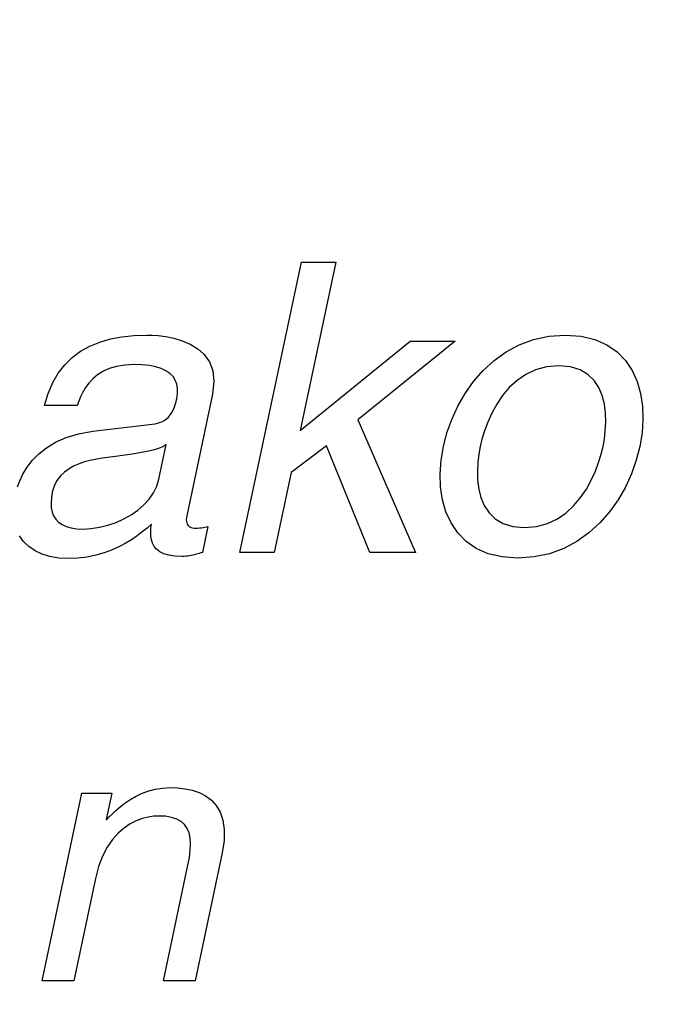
# Model space of a CAD drawing. Header units: inches. Extents: x 0 to 34, y 0 to 22.
# Tile 9 of 39: x 13.024 to 13.221, y 15.436 to 15.741. Entities that reach past the tile are written whole.
import ezdxf

# ---------------------------------------------------------------- set-up
doc = ezdxf.new("R2010")
doc.units = ezdxf.units.IN
doc.header["$LTSCALE"] = 1.87
doc.header["$MEASUREMENT"] = 0
doc.layers.get('0').update_dxf_attribs({"linetype": 'CONTINUOUS'})
doc.layers.add('DATUMCURVES', color=7, linetype='CONTINUOUS')
doc.layers.add('DIMENSIONS', color=7, linetype='CONTINUOUS')
doc.styles.get("Standard").update_dxf_attribs({"font": 'txt', "width": 0.8})
doc.dimstyles.new('DIMSTYLE_1', dxfattribs={"dimtxt": 0.125, "dimasz": 0.18, "dimexe": 0.18, "dimexo": 0.0625, "dimgap": 0.09, "dimtad": 0, "dimtih": 1, "dimtoh": 1, "dimzin": 4, "dimdsep": 46, "dimtxsty": 'STANDARD', "dimblk": '_FILLED', "dimblk1": '_FILLED', "dimblk2": '_FILLED', "dimcen": 0.09, "dimadec": 0, "dimazin": 0, "dimtfac": 1, "dimtofl": 0, "dimtmove": 0, "dimatfit": 3, "dimldrblk": '_FILLED', "dimfxl": 1, "dimtolj": 1, "dimtzin": 4, "dimarcsym": 0})

# ---------------------------------------------------------------- blocks, each defined once
blk = doc.blocks.new('*D8')
at = {"layer": 'DIMENSIONS', "color": 2, "linetype": 'CONTINUOUS'}
blk.add_line((13.9253, 16.16355), (13.9253, 14.42278), dxfattribs=at)
at = {"layer": 'DIMENSIONS', "color": 2, "linetype": 'CONTINUOUS', "insert": (13.8628, 14.06028), "char_height": 0.125, "width": 0.7, "attachment_point": 3, "rotation": 90, "line_spacing_factor": 0.9}
blk.add_mtext('2.06\\P[52.34]', dxfattribs=at)
blk = doc.blocks.new('_FILLED')
at = {"color": 0, "linetype": 'BYBLOCK'}
blk.add_solid([(0, 0), (-1, 0.1736), (-1, -0.1736)], dxfattribs=at)
blk = doc.blocks.new('*D9')
at = {"layer": 'DIMENSIONS', "color": 2, "linetype": 'CONTINUOUS'}
blk.add_line((14.7253, 16.16355), (14.7253, 14.42278), dxfattribs=at)
at = {"layer": 'DIMENSIONS', "color": 2, "linetype": 'CONTINUOUS', "insert": (14.6628, 14.06028), "char_height": 0.125, "width": 0.7, "attachment_point": 3, "rotation": 90, "line_spacing_factor": 0.9}
blk.add_mtext('2.86\\P[72.66]', dxfattribs=at)
blk = doc.blocks.new('*D10')
at = {"layer": 'DIMENSIONS', "color": 2, "linetype": 'CONTINUOUS'}
blk.add_line((15.5253, 16.16355), (15.5253, 14.42278), dxfattribs=at)
at = {"layer": 'DIMENSIONS', "color": 2, "linetype": 'CONTINUOUS', "insert": (15.4628, 14.06028), "char_height": 0.125, "width": 0.7, "attachment_point": 3, "rotation": 90, "line_spacing_factor": 0.9}
blk.add_mtext('3.66\\P[92.98]', dxfattribs=at)
blk = doc.blocks.new('*D11')
at = {"layer": 'DIMENSIONS', "color": 2, "linetype": 'CONTINUOUS'}
blk.add_line((16.3253, 16.16355), (16.3253, 14.42278), dxfattribs=at)
at = {"layer": 'DIMENSIONS', "color": 2, "linetype": 'CONTINUOUS', "insert": (16.2628, 14.06028), "char_height": 0.125, "width": 0.7, "attachment_point": 3, "rotation": 90, "line_spacing_factor": 0.9}
blk.add_mtext('4.46\\P[113.3]', dxfattribs=at)
blk = doc.blocks.new('*D12')
at = {"layer": 'DIMENSIONS', "color": 2, "linetype": 'CONTINUOUS'}
blk.add_line((17.1253, 16.16355), (17.1253, 14.42278), dxfattribs=at)
at = {"layer": 'DIMENSIONS', "color": 2, "linetype": 'CONTINUOUS', "insert": (17.0628, 13.96028), "char_height": 0.125, "width": 0.8, "attachment_point": 3, "rotation": 90, "line_spacing_factor": 0.9}
blk.add_mtext('5.26\\P[133.62]', dxfattribs=at)
blk = doc.blocks.new('*D13')
at = {"layer": 'DIMENSIONS', "color": 2, "linetype": 'CONTINUOUS'}
blk.add_line((17.9253, 16.16355), (17.9253, 14.42278), dxfattribs=at)
at = {"layer": 'DIMENSIONS', "color": 2, "linetype": 'CONTINUOUS', "insert": (17.8628, 13.96028), "char_height": 0.125, "width": 0.8, "attachment_point": 3, "rotation": 90, "line_spacing_factor": 0.9}
blk.add_mtext('6.06\\P[153.94]', dxfattribs=at)
blk = doc.blocks.new('*D14')
at = {"layer": 'DIMENSIONS', "color": 2, "linetype": 'CONTINUOUS'}
blk.add_line((18.7253, 16.16355), (18.7253, 14.42278), dxfattribs=at)
at = {"layer": 'DIMENSIONS', "color": 2, "linetype": 'CONTINUOUS', "insert": (18.6628, 13.96028), "char_height": 0.125, "width": 0.8, "attachment_point": 3, "rotation": 90, "line_spacing_factor": 0.9}
blk.add_mtext('6.86\\P[174.26]', dxfattribs=at)

msp = doc.modelspace()

# ---------------------------------------------------------------- linework, layer by layer
at = {"layer": 'DATUMCURVES', "color": 40, "linetype": 'CONTINUOUS'}
for p, q in [((13.09256, 15.57586), (13.11158, 15.66564)), ((13.12221, 15.66564), (13.11119, 15.61362)), ((13.11158, 15.66564), (13.12221, 15.66564)), ((13.04918, 15.64097), (13.05249, 15.64193)), ((13.05249, 15.64193), (13.05602, 15.64261)), ((13.05602, 15.64261), (13.05976, 15.64301)), ((13.05976, 15.64301), (13.0637, 15.64313)), ((13.0637, 15.64313), (13.06527, 15.6431)), ((13.06527, 15.6431), (13.06727, 15.64295)), ((13.06727, 15.64295), (13.0696, 15.64264)), ((13.0696, 15.64264), (13.0721, 15.64212)), ((13.0721, 15.64212), (13.07468, 15.64136)), ((13.07468, 15.64136), (13.07719, 15.64029)), ((13.11119, 15.61362), (13.14518, 15.64125)), ((13.15918, 15.64125), (13.12901, 15.61688)), ((13.14518, 15.64125), (13.15918, 15.64125)), ((13.179, 15.64012), (13.1834, 15.64175)), ((13.1834, 15.64175), (13.18814, 15.64278)), ((13.18814, 15.64278), (13.1932, 15.64313)), ((13.1932, 15.64313), (13.19811, 15.64278)), ((13.19811, 15.64278), (13.20241, 15.64175)), ((13.20241, 15.64175), (13.20612, 15.64012)), ((13.04069, 15.63621), (13.04327, 15.63812)), ((13.04327, 15.63812), (13.0461, 15.6397)), ((13.0461, 15.6397), (13.04918, 15.64097)), ((13.07719, 15.64029), (13.07952, 15.63887)), ((13.07952, 15.63887), (13.08154, 15.63706)), ((13.17494, 15.63794), (13.179, 15.64012)), ((13.20612, 15.64012), (13.20925, 15.63794)), ((13.03839, 15.63396), (13.04069, 15.63621)), ((13.08154, 15.63706), (13.08314, 15.6348)), ((13.16786, 15.63221), (13.17122, 15.63528)), ((13.17122, 15.63528), (13.17494, 15.63794)), ((13.20925, 15.63794), (13.21184, 15.63528)), ((13.21184, 15.63528), (13.2139, 15.63221)), ((13.03636, 15.63137), (13.03839, 15.63396)), ((13.0521, 15.63273), (13.05015, 15.63184)), ((13.05436, 15.63342), (13.0521, 15.63273)), ((13.05695, 15.63385), (13.05436, 15.63342)), ((13.05988, 15.63401), (13.05695, 15.63385)), ((13.06235, 15.63393), (13.05988, 15.63401)), ((13.06456, 15.6337), (13.06235, 15.63393)), ((13.06652, 15.63331), (13.06456, 15.6337)), ((13.06823, 15.63278), (13.06652, 15.63331)), ((13.06968, 15.63209), (13.06823, 15.63278)), ((13.07089, 15.63127), (13.06968, 15.63209)), ((13.08314, 15.6348), (13.08417, 15.63205)), ((13.08417, 15.63205), (13.08453, 15.62876)), ((13.16486, 15.62878), (13.16786, 15.63221)), ((13.18404, 15.63238), (13.181, 15.63095)), ((13.18743, 15.6333), (13.18404, 15.63238)), ((13.19118, 15.63363), (13.18743, 15.6333)), ((13.1948, 15.6333), (13.19118, 15.63363)), ((13.1978, 15.63238), (13.1948, 15.6333)), ((13.20023, 15.63095), (13.1978, 15.63238)), ((13.2139, 15.63221), (13.21546, 15.62878)), ((13.03463, 15.62842), (13.03636, 15.63137)), ((13.04704, 15.62956), (13.04583, 15.62825)), ((13.04847, 15.63077), (13.04704, 15.62956)), ((13.05015, 15.63184), (13.04847, 15.63077)), ((13.07185, 15.6303), (13.07089, 15.63127)), ((13.07256, 15.62919), (13.07185, 15.6303)), ((13.07304, 15.62793), (13.07256, 15.62919)), ((13.17829, 15.62909), (13.1759, 15.62688)), ((13.181, 15.63095), (13.17829, 15.62909)), ((13.20215, 15.62909), (13.20023, 15.63095)), ((13.20361, 15.62688), (13.20215, 15.62909)), ((13.03319, 15.62509), (13.03463, 15.62842)), ((13.04482, 15.62687), (13.04397, 15.62546)), ((13.04583, 15.62825), (13.04482, 15.62687)), ((13.07327, 15.62655), (13.07304, 15.62793)), ((13.07326, 15.62503), (13.07327, 15.62655)), ((13.08453, 15.62876), (13.08409, 15.62488)), ((13.16222, 15.62507), (13.16486, 15.62878)), ((13.1759, 15.62688), (13.17382, 15.62441)), ((13.20464, 15.62441), (13.20361, 15.62688)), ((13.21546, 15.62878), (13.21652, 15.62507)), ((13.03208, 15.62138), (13.03319, 15.62509)), ((13.04327, 15.62405), (13.04269, 15.62268)), ((13.04397, 15.62546), (13.04327, 15.62405)), ((13.07263, 15.62186), (13.07301, 15.62337)), ((13.07301, 15.62337), (13.07326, 15.62503)), ((13.08409, 15.62488), (13.07611, 15.58724)), ((13.15996, 15.62113), (13.16222, 15.62507)), ((13.17382, 15.62441), (13.17203, 15.62175)), ((13.20531, 15.62175), (13.20464, 15.62441)), ((13.21652, 15.62507), (13.21711, 15.62113)), ((13.0422, 15.62138), (13.03208, 15.62138)), ((13.04269, 15.62268), (13.0422, 15.62138)), ((13.07165, 15.61946), (13.07217, 15.62056)), ((13.07217, 15.62056), (13.07263, 15.62186)), ((13.15809, 15.61704), (13.15996, 15.62113)), ((13.17203, 15.62175), (13.1705, 15.61899)), ((13.20566, 15.61899), (13.20531, 15.62175)), ((13.21711, 15.62113), (13.21725, 15.61704)), ((13.06842, 15.6163), (13.06912, 15.61667)), ((13.06912, 15.61667), (13.06981, 15.61716)), ((13.06981, 15.61716), (13.07046, 15.61777)), ((13.07046, 15.61777), (13.07108, 15.61853)), ((13.07108, 15.61853), (13.07165, 15.61946)), ((13.12901, 15.61688), (13.14683, 15.57586)), ((13.15659, 15.61284), (13.15809, 15.61704)), ((13.1705, 15.61899), (13.16924, 15.61622)), ((13.20575, 15.61622), (13.20566, 15.61899)), ((13.21725, 15.61704), (13.21697, 15.61284)), ((13.04701, 15.61338), (13.0663, 15.61571)), ((13.0663, 15.61571), (13.067, 15.61584)), ((13.067, 15.61584), (13.06771, 15.61603)), ((13.06771, 15.61603), (13.06842, 15.6163)), ((13.16924, 15.61622), (13.16823, 15.61351)), ((13.20561, 15.61351), (13.20575, 15.61622)), ((13.03549, 15.60999), (13.0388, 15.61146)), ((13.0388, 15.61146), (13.04262, 15.6126)), ((13.04262, 15.6126), (13.04701, 15.61338)), ((13.1555, 15.60862), (13.15659, 15.61284)), ((13.16745, 15.61095), (13.16688, 15.60862)), ((13.16823, 15.61351), (13.16745, 15.61095)), ((13.20489, 15.60862), (13.20531, 15.61095)), ((13.20531, 15.61095), (13.20561, 15.61351)), ((13.21697, 15.61284), (13.21627, 15.60862)), ((13.03029, 15.60637), (13.03267, 15.60828)), ((13.03267, 15.60828), (13.03549, 15.60999)), ((13.06601, 15.60764), (13.06475, 15.60732)), ((13.06705, 15.60795), (13.06601, 15.60764)), ((13.06791, 15.60826), (13.06705, 15.60795)), ((13.06749, 15.5985), (13.06977, 15.60924)), ((13.06863, 15.60858), (13.06791, 15.60826)), ((13.06924, 15.6089), (13.06863, 15.60858)), ((13.06977, 15.60924), (13.06924, 15.6089)), ((13.11931, 15.60887), (13.10843, 15.60061)), ((13.1327, 15.57586), (13.11931, 15.60887)), ((13.1548, 15.60439), (13.1555, 15.60862)), ((13.16688, 15.60862), (13.16646, 15.60629)), ((13.20432, 15.60629), (13.20489, 15.60862)), ((13.21627, 15.60862), (13.21518, 15.60439)), ((13.02831, 15.60434), (13.03029, 15.60637)), ((13.04776, 15.60464), (13.04614, 15.6043)), ((13.04932, 15.60491), (13.04776, 15.60464)), ((13.05077, 15.60512), (13.04932, 15.60491)), ((13.05405, 15.60554), (13.05077, 15.60512)), ((13.0569, 15.60593), (13.05405, 15.60554)), ((13.05936, 15.60631), (13.0569, 15.60593)), ((13.06146, 15.60666), (13.05936, 15.60631)), ((13.06325, 15.60699), (13.06146, 15.60666)), ((13.06475, 15.60732), (13.06325, 15.60699)), ((13.16646, 15.60629), (13.16616, 15.60373)), ((13.20354, 15.60373), (13.20432, 15.60629)), ((13.02542, 15.60013), (13.02671, 15.60223)), ((13.02671, 15.60223), (13.02831, 15.60434)), ((13.03968, 15.60177), (13.03827, 15.60075)), ((13.04122, 15.60262), (13.03968, 15.60177)), ((13.04283, 15.60331), (13.04122, 15.60262)), ((13.04448, 15.60386), (13.04283, 15.60331)), ((13.04614, 15.6043), (13.04448, 15.60386)), ((13.15452, 15.6002), (13.1548, 15.60439)), ((13.16616, 15.60373), (13.16602, 15.60102)), ((13.20253, 15.60102), (13.20354, 15.60373)), ((13.21518, 15.60439), (13.21369, 15.6002)), ((13.02443, 15.59807), (13.02542, 15.60013)), ((13.03701, 15.59953), (13.03593, 15.59809)), ((13.03827, 15.60075), (13.03701, 15.59953)), ((13.06684, 15.59635), (13.06749, 15.5985)), ((13.10843, 15.60061), (13.10319, 15.57586)), ((13.15466, 15.59611), (13.15452, 15.6002)), ((13.16602, 15.60102), (13.16611, 15.59825)), ((13.20127, 15.59825), (13.20253, 15.60102)), ((13.21369, 15.6002), (13.21181, 15.59611)), ((13.02369, 15.59614), (13.02443, 15.59807)), ((13.03509, 15.59642), (13.03451, 15.5945)), ((13.03593, 15.59809), (13.03509, 15.59642)), ((13.06582, 15.59432), (13.06684, 15.59635)), ((13.15525, 15.59217), (13.15466, 15.59611)), ((13.16611, 15.59825), (13.16646, 15.59549)), ((13.16646, 15.59549), (13.16713, 15.59284)), ((13.19795, 15.59284), (13.19975, 15.59549)), ((13.19975, 15.59549), (13.20127, 15.59825)), ((13.21181, 15.59611), (13.20955, 15.59217)), ((13.03422, 15.59277), (13.03411, 15.59118)), ((13.03451, 15.5945), (13.03422, 15.59277)), ((13.06285, 15.59062), (13.06448, 15.5924)), ((13.06448, 15.5924), (13.06582, 15.59432)), ((13.16713, 15.59284), (13.16817, 15.59036)), ((13.19587, 15.59036), (13.19795, 15.59284)), ((13.03411, 15.59118), (13.03419, 15.58971)), ((13.03419, 15.58971), (13.03446, 15.58837)), ((13.06097, 15.58898), (13.06285, 15.59062)), ((13.15631, 15.58846), (13.15525, 15.59217)), ((13.16817, 15.59036), (13.16962, 15.58815)), ((13.19348, 15.58815), (13.19587, 15.59036)), ((13.20955, 15.59217), (13.20692, 15.58846)), ((13.03446, 15.58837), (13.03492, 15.58718)), ((13.03492, 15.58718), (13.03559, 15.58613)), ((13.05422, 15.58516), (13.05662, 15.58624)), ((13.05662, 15.58624), (13.05888, 15.58752)), ((13.05888, 15.58752), (13.06097, 15.58898)), ((13.076, 15.58659), (13.07596, 15.586)), ((13.07611, 15.58724), (13.076, 15.58659)), ((13.15787, 15.58504), (13.15631, 15.58846)), ((13.16962, 15.58815), (13.17154, 15.58629)), ((13.17154, 15.58629), (13.17397, 15.58486)), ((13.18773, 15.58486), (13.19077, 15.58629)), ((13.19077, 15.58629), (13.19348, 15.58815)), ((13.20692, 15.58846), (13.20391, 15.58504)), ((13.03559, 15.58613), (13.03645, 15.58523)), ((13.03645, 15.58523), (13.03752, 15.58448)), ((13.03752, 15.58448), (13.03881, 15.58389)), ((13.03881, 15.58389), (13.04031, 15.58346)), ((13.04031, 15.58346), (13.04203, 15.5832)), ((13.04203, 15.5832), (13.04398, 15.58312)), ((13.04398, 15.58312), (13.04656, 15.58325)), ((13.04656, 15.58325), (13.04915, 15.58365)), ((13.04915, 15.58365), (13.05172, 15.58429)), ((13.05172, 15.58429), (13.05422, 15.58516)), ((13.06381, 15.58343), (13.06233, 15.58222)), ((13.06517, 15.58461), (13.06381, 15.58343)), ((13.06497, 15.58213), (13.06503, 15.58336)), ((13.06503, 15.58336), (13.06517, 15.58461)), ((13.07596, 15.586), (13.07599, 15.58547)), ((13.07599, 15.58547), (13.07608, 15.58501)), ((13.07608, 15.58501), (13.07624, 15.58461)), ((13.07624, 15.58461), (13.07645, 15.58427)), ((13.07645, 15.58427), (13.07673, 15.58398)), ((13.07673, 15.58398), (13.07706, 15.58375)), ((13.07706, 15.58375), (13.07745, 15.58358)), ((13.07745, 15.58358), (13.07789, 15.58346)), ((13.07789, 15.58346), (13.07838, 15.58338)), ((13.07838, 15.58338), (13.07891, 15.58336)), ((13.07891, 15.58336), (13.07945, 15.58338)), ((13.07945, 15.58338), (13.08004, 15.58344)), ((13.08004, 15.58344), (13.08067, 15.58352)), ((13.08067, 15.58352), (13.08133, 15.58362)), ((13.08265, 15.58386), (13.08095, 15.57586)), ((13.08133, 15.58362), (13.08265, 15.58386)), ((13.15993, 15.58196), (13.15787, 15.58504)), ((13.17397, 15.58486), (13.17697, 15.58394)), ((13.17697, 15.58394), (13.18058, 15.58362)), ((13.18058, 15.58362), (13.18434, 15.58394)), ((13.18434, 15.58394), (13.18773, 15.58486)), ((13.20391, 15.58504), (13.20055, 15.58196)), ((13.02564, 15.57921), (13.02433, 15.58098)), ((13.06072, 15.581), (13.05897, 15.5798)), ((13.06233, 15.58222), (13.06072, 15.581)), ((13.065, 15.58094), (13.06497, 15.58213)), ((13.06517, 15.5798), (13.065, 15.58094)), ((13.16252, 15.57931), (13.15993, 15.58196)), ((13.20055, 15.58196), (13.19684, 15.57931)), ((13.02725, 15.57767), (13.02564, 15.57921)), ((13.02915, 15.57638), (13.02725, 15.57767)), ((13.05506, 15.57756), (13.05286, 15.57658)), ((13.05709, 15.57865), (13.05506, 15.57756)), ((13.05897, 15.5798), (13.05709, 15.57865)), ((13.0655, 15.57873), (13.06517, 15.5798)), ((13.06602, 15.57774), (13.0655, 15.57873)), ((13.06676, 15.57686), (13.06602, 15.57774)), ((13.16566, 15.57713), (13.16252, 15.57931)), ((13.16937, 15.57549), (13.16566, 15.57713)), ((13.19277, 15.57713), (13.18837, 15.57549)), ((13.19684, 15.57931), (13.19277, 15.57713)), ((13.03132, 15.57536), (13.02915, 15.57638)), ((13.03374, 15.57461), (13.03132, 15.57536)), ((13.0364, 15.57415), (13.03374, 15.57461)), ((13.0393, 15.57399), (13.0364, 15.57415)), ((13.04238, 15.57411), (13.0393, 15.57399)), ((13.04528, 15.57445), (13.04238, 15.57411)), ((13.04798, 15.575), (13.04528, 15.57445)), ((13.05051, 15.57571), (13.04798, 15.575)), ((13.05286, 15.57658), (13.05051, 15.57571)), ((13.06774, 15.57609), (13.06676, 15.57686)), ((13.06899, 15.57547), (13.06774, 15.57609)), ((13.07055, 15.57501), (13.06899, 15.57547)), ((13.07244, 15.57471), (13.07055, 15.57501)), ((13.07469, 15.57461), (13.07244, 15.57471)), ((13.0753, 15.57463), (13.07469, 15.57461)), ((13.07588, 15.57467), (13.0753, 15.57463)), ((13.07644, 15.57474), (13.07588, 15.57467)), ((13.07698, 15.57482), (13.07644, 15.57474)), ((13.07751, 15.57493), (13.07698, 15.57482)), ((13.07801, 15.57505), (13.07751, 15.57493)), ((13.07851, 15.57518), (13.07801, 15.57505)), ((13.079, 15.57531), (13.07851, 15.57518)), ((13.07998, 15.57559), (13.079, 15.57531)), ((13.08046, 15.57573), (13.07998, 15.57559)), ((13.08095, 15.57586), (13.08046, 15.57573)), ((13.10319, 15.57586), (13.09256, 15.57586)), ((13.14683, 15.57586), (13.1327, 15.57586)), ((13.17367, 15.57447), (13.16937, 15.57549)), ((13.17858, 15.57411), (13.17367, 15.57447)), ((13.18364, 15.57447), (13.17858, 15.57411)), ((13.18837, 15.57549), (13.18364, 15.57447)), ((13.03137, 15.44337), (13.04367, 15.50145)), ((13.04367, 15.50145), (13.05289, 15.50145)), ((13.05289, 15.50145), (13.05115, 15.49323)), ((13.06021, 15.50034), (13.06209, 15.50125)), ((13.06209, 15.50125), (13.06411, 15.50201)), ((13.06411, 15.50201), (13.06628, 15.5026)), ((13.06628, 15.5026), (13.06857, 15.50298)), ((13.06857, 15.50298), (13.07101, 15.50312)), ((13.07101, 15.50312), (13.07328, 15.50304)), ((13.07328, 15.50304), (13.07556, 15.50277)), ((13.07556, 15.50277), (13.0778, 15.50229)), ((13.0778, 15.50229), (13.07994, 15.50156)), ((13.07994, 15.50156), (13.08193, 15.50054)), ((13.05547, 15.49718), (13.0569, 15.49827)), ((13.0569, 15.49827), (13.05848, 15.49934)), ((13.05848, 15.49934), (13.06021, 15.50034)), ((13.08193, 15.50054), (13.08372, 15.49922)), ((13.08372, 15.49922), (13.08524, 15.49755)), ((13.05214, 15.49408), (13.05309, 15.49504)), ((13.05309, 15.49504), (13.0542, 15.49609)), ((13.0542, 15.49609), (13.05547, 15.49718)), ((13.08524, 15.49755), (13.08645, 15.4955)), ((13.08645, 15.4955), (13.08729, 15.49305)), ((13.05115, 15.49323), (13.05137, 15.49323)), ((13.05137, 15.49323), (13.05214, 15.49408)), ((13.05861, 15.49187), (13.05672, 15.4906)), ((13.0605, 15.49284), (13.05861, 15.49187)), ((13.06236, 15.49354), (13.0605, 15.49284)), ((13.06413, 15.49401), (13.06236, 15.49354)), ((13.06578, 15.49427), (13.06413, 15.49401)), ((13.06726, 15.49434), (13.06578, 15.49427)), ((13.06949, 15.49424), (13.06726, 15.49434)), ((13.07141, 15.49392), (13.06949, 15.49424)), ((13.07303, 15.49339), (13.07141, 15.49392)), ((13.07437, 15.49264), (13.07303, 15.49339)), ((13.07544, 15.49169), (13.07437, 15.49264)), ((13.08729, 15.49305), (13.0877, 15.49015)), ((13.05488, 15.489), (13.05313, 15.48704)), ((13.05672, 15.4906), (13.05488, 15.489)), ((13.07625, 15.49052), (13.07544, 15.49169)), ((13.07682, 15.48915), (13.07625, 15.49052)), ((13.07716, 15.48756), (13.07682, 15.48915)), ((13.0877, 15.49015), (13.08764, 15.48678)), ((13.05313, 15.48704), (13.05151, 15.48469)), ((13.07728, 15.48577), (13.07716, 15.48756)), ((13.0772, 15.48376), (13.07728, 15.48577)), ((13.08764, 15.48678), (13.08705, 15.48291)), ((13.05151, 15.48469), (13.05006, 15.48193)), ((13.07693, 15.48155), (13.0772, 15.48376)), ((13.08705, 15.48291), (13.07868, 15.44337)), ((13.05006, 15.48193), (13.04882, 15.47871)), ((13.07648, 15.47913), (13.07693, 15.48155)), ((13.04882, 15.47871), (13.04785, 15.47502)), ((13.0689, 15.44337), (13.07648, 15.47913)), ((13.04785, 15.47502), (13.04114, 15.44337)), ((13.04114, 15.44337), (13.03137, 15.44337)), ((13.07868, 15.44337), (13.0689, 15.44337))]:
    msp.add_line(p, q, dxfattribs=at)

# ---------------------------------------------------------------- dimensions: what is measured, and where the dimension line sits
at = {"layer": 'DIMENSIONS', "color": 2, "linetype": 'CONTINUOUS'}
for feature_location, picture, middle in [((13.9253, 16.16355), '*D8', (14.22068, 13.78678)), ((14.7253, 16.16355), '*D9', (15.02068, 13.78678)), ((15.5253, 16.16355), '*D10', (15.82068, 13.78678)), ((16.3253, 16.16355), '*D11', (16.62068, 13.78678)), ((17.1253, 16.16355), '*D12', (17.44308, 13.69738)), ((17.9253, 16.16355), '*D13', (18.24308, 13.69738)), ((18.7253, 16.16355), '*D14', (19.04308, 13.69738))]:
    dim = msp.add_ordinate_dim(feature_location=feature_location, offset=(0, -1.74077), dtype=1, origin=(11.86456, 16.22605), dimstyle='DIMSTYLE_1', dxfattribs=at)
    dim.commit()
    dim.dimension.update_dxf_attribs({"geometry": picture, "text_midpoint": middle})

doc.saveas('drawing.dxf')
